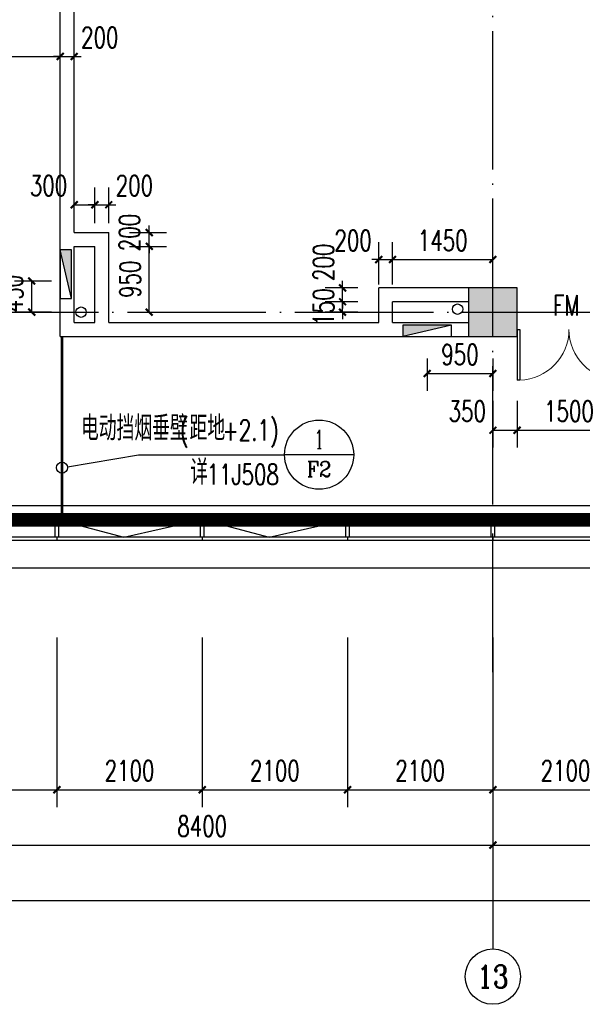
# Model space of a CAD drawing. Extents: x 797781 to 1255204, y 21234 to 1024248.
# Tile 245 of 256: x 956871 to 965000, y 262222 to 276447. Entities that reach past the tile are written whole.
import ezdxf
from ezdxf.enums import TextEntityAlignment as Align

# ---------------------------------------------------------------- set-up
doc = ezdxf.new("R2010")
doc.units = 0
doc.header["$LTSCALE"] = 1000
doc.header["$MEASUREMENT"] = 0
for name, pattern in [('( Hidden )', [0.375, 0.25, -0.125]), ('230303生产综合楼-平面图_t8$0$DOTE', [2.42, 2, -0.2, 0.02, -0.2]), ('__DASH', [0.35, 0.25, -0.1])]:
    doc.linetypes.add(name, pattern=pattern)
for name, color, linetype in [('230303生产综合楼-平面图_t8$0$3T_WOOD', 21, 'Continuous'), ('230303生产综合楼-平面图_t8$0$AXIS', 3, 'Continuous'), ('230303生产综合楼-平面图_t8$0$AXIS_TEXT', 7, 'Continuous'), ('230303生产综合楼-平面图_t8$0$COLUMN', 40, 'Continuous'), ('230303生产综合楼-平面图_t8$0$CURTWALL', 4, 'Continuous'), ('230303生产综合楼-平面图_t8$0$DIM_IDEN', 3, 'Continuous'), ('230303生产综合楼-平面图_t8$0$DOOR_FIRE', 4, 'Continuous'), ('230303生产综合楼-平面图_t8$0$DOOR_FIRE_TEXT', 7, 'Continuous'), ('230303生产综合楼-平面图_t8$0$DOTE', 1, '230303生产综合楼-平面图_t8$0$DOTE'), ('230303生产综合楼-平面图_t8$0$PUB_DIM', 3, 'Continuous'), ('230303生产综合楼-平面图_t8$0$PUB_HATCH', 8, 'Continuous'), ('230303生产综合楼-平面图_t8$0$WALL', 40, 'Continuous'), ('230303生产综合楼-平面图_t8$0$看线', 115, 'Continuous'), ('AXIS_TEXT', 7, 'Continuous'), ('EQUIP_消火栓', 7, 'Continuous'), ('PUB_HATCH', 8, 'Continuous'), ('PUB_TEXT', 7, 'Continuous'), ('VPIPE-消防', 1, 'Continuous'), ('防排烟', 7, 'Continuous')]:
    doc.layers.add(name, color=color, linetype=linetype)
doc.styles.add('230303生产综合楼-平面图_t8$0$_TCH_AXIS', font='COMPLEX', dxfattribs={"bigfont": 'GBCBIG'})
doc.styles.add('230303生产综合楼-平面图_t8$0$_TCH_DIM', font='SIMPLEX', dxfattribs={"bigfont": 'GBCBIG'})
doc.styles.add('230303生产综合楼-平面图_T8$0$_TCH_DIM_T3', font='SIMPLEX', dxfattribs={"width": 0.705882, "bigfont": 'GBCBIG'})
doc.styles.add('230303生产综合楼-平面图_t8$0$_TCH_LABEL', font='COMPLEX', dxfattribs={"bigfont": 'GBCBIG'})
doc.styles.add('230303生产综合楼-平面图_t8$0$_TCH_WINDOW', font='SIMPLEX', dxfattribs={"height": 3.5, "bigfont": 'GBCBIG'})
doc.styles.add('COMPLEX', font='COMPLEX')
doc.dimstyles.new('230303生产综合楼-平面图_T8$0$_TCH_ARCH&&100', dxfattribs={"dimtxt": 297.5, "dimasz": 100, "dimexe": 250, "dimexo": 300, "dimgap": 126.25, "dimtad": 1, "dimdec": 0, "dimzin": 0, "dimdsep": 46, "dimtxsty": '230303生产综合楼-平面图_T8$0$_TCH_DIM_T3', "dimblk": '230303生产综合楼-平面图_t8$0$_ArchTick', "dimcen": 0.09, "dimclrt": 7, "dimazin": 2, "dimtfac": 1, "dimtdec": 0, "dimtix": 1, "dimtmove": 2, "dimatfit": 3, "dimfxl": 1, "dimtolj": 1, "dimtzin": 0, "dimarcsym": 0})

# ---------------------------------------------------------------- blocks, each defined once
blk = doc.blocks.new('AQ2')
at = {"color": 6, "linetype": '__DASH', "ltscale": 4, "const_width": 200}
blk.add_lwpolyline([(1125985, 272623), (1125985, 263323), (1058451, 263323), (1032885, 265974), (1032885, 272623)], dxfattribs=at)
blk = doc.blocks.new('230303生产综合楼-平面图_t8$0$_ArchTick')
at = {"color": 0, "linetype": 'ByBlock', "const_width": 0.3}
blk.add_lwpolyline([(-0.5, -0.5), (0.5, 0.5)], dxfattribs=at)
blk = doc.blocks.new('*D6307')
at = {"layer": '230303生产综合楼-平面图_t8$0$PUB_DIM', "color": 0, "lineweight": -2, "transparency": 16777216}
for p, q in [((1120330, 83824), (1119794, 83824)), ((1120044, 83374), (1120044, 83824)), ((1120330, 83374), (1119794, 83374))]:
    blk.add_line(p, q, dxfattribs=at)
at = {"layer": 'Defpoints', "color": 0, "transparency": 16777216}
for p in [(1120044, 83824), (1120630, 83824), (1120630, 83374)]:
    blk.add_point(p, dxfattribs=at)
at = {"layer": '230303生产综合楼-平面图_t8$0$PUB_DIM', "color": 0, "lineweight": -2, "transparency": 16777216, "xscale": 100, "yscale": 100, "zscale": 100}
for p, rotation in [((1120044, 83824), 90), ((1120044, 83374), 270)]:
    blk.add_blockref('230303生产综合楼-平面图_t8$0$_ArchTick', p, dxfattribs=dict(at, rotation=rotation))
at = {"layer": '230303生产综合楼-平面图_t8$0$PUB_DIM', "color": 7, "transparency": 16777216, "insert": (1119769, 83643), "char_height": 297.5, "attachment_point": 5, "rotation": 90, "style": '230303生产综合楼-平面图_T8$0$_TCH_DIM_T3'}
blk.add_mtext('\\A1;450', dxfattribs=at)
blk = doc.blocks.new('*D6308')
at = {"layer": '230303生产综合楼-平面图_t8$0$PUB_DIM', "color": 0, "lineweight": -2, "transparency": 16777216}
for p, q in [((1125757, 82705), (1125757, 82238)), ((1126707, 82705), (1126707, 82238)), ((1125757, 82488), (1126707, 82488))]:
    blk.add_line(p, q, dxfattribs=at)
at = {"layer": 'Defpoints', "color": 0, "transparency": 16777216}
for p in [(1125757, 83005), (1126707, 83005), (1126707, 82488)]:
    blk.add_point(p, dxfattribs=at)
at = {"layer": '230303生产综合楼-平面图_t8$0$PUB_DIM', "color": 0, "lineweight": -2, "transparency": 16777216, "xscale": 100, "yscale": 100, "zscale": 100, "rotation": 180}
blk.add_blockref('230303生产综合楼-平面图_t8$0$_ArchTick', (1125757, 82488), dxfattribs=at)
at = {"layer": '230303生产综合楼-平面图_t8$0$PUB_DIM', "color": 0, "lineweight": -2, "transparency": 16777216, "xscale": 100, "yscale": 100, "zscale": 100}
blk.add_blockref('230303生产综合楼-平面图_t8$0$_ArchTick', (1126707, 82488), dxfattribs=at)
at = {"layer": '230303生产综合楼-平面图_t8$0$PUB_DIM', "color": 7, "transparency": 16777216, "insert": (1126232, 82763), "char_height": 297.5, "attachment_point": 5, "style": '230303生产综合楼-平面图_T8$0$_TCH_DIM_T3'}
blk.add_mtext('\\A1;950', dxfattribs=at)
blk = doc.blocks.new('$TwtSys$00000434')
for p, q in [((-0.5, 0.5), (-0.5, -0.5)), ((-0.5, -0.5), (0.5, 0.5)), ((0.5, 0.5), (-0.5, 0.5)), ((0.5, -0.5), (0.5, 0.5)), ((-0.5, -0.5), (0.5, -0.5))]:
    blk.add_line(p, q)
blk.add_solid([(0.5, -0.5), (0.5, 0.5), (-0.5, -0.5)])
blk = doc.blocks.new('230303生产综合楼-平面图_t8$0$2WLGJ')
at = {"layer": '230303生产综合楼-平面图_t8$0$3T_WOOD'}
for points in [[(1084910, 68796), (1084860, 68796), (1084860, 69046), (1084910, 69046)], [(1087010, 68796), (1086960, 68796), (1086960, 69046), (1087010, 69046)], [(1089110, 68796), (1089060, 68796), (1089060, 69046), (1089110, 69046)], [(1091210, 68796), (1091160, 68796), (1091160, 69046), (1091210, 69046)]]:
    blk.add_lwpolyline(points, close=True, dxfattribs=at)
for points in [[(1084885, 68796), (1084885, 68746)], [(1086985, 68796), (1086985, 68746)], [(1089085, 68796), (1089085, 68746)], [(1091185, 68796), (1091185, 68746)]]:
    blk.add_lwpolyline(points, dxfattribs=at)
blk = doc.blocks.new('*D4436')
at = {"layer": '230303生产综合楼-平面图_t8$0$PUB_DIM', "color": 0, "lineweight": -2, "transparency": 16777216}
for p, q in [((958458, 273172), (958993, 273172)), ((958743, 272222), (958743, 273172)), ((958458, 272222), (958993, 272222))]:
    blk.add_line(p, q, dxfattribs=at)
at = {"layer": 'Defpoints', "color": 0, "transparency": 16777216}
for p in [(958158, 273172), (958743, 273172), (958158, 272222)]:
    blk.add_point(p, dxfattribs=at)
at = {"layer": '230303生产综合楼-平面图_t8$0$PUB_DIM', "color": 0, "lineweight": -2, "transparency": 16777216, "xscale": 100, "yscale": 100, "zscale": 100}
for p, rotation in [((958743, 273172), 90), ((958743, 272222), 270)]:
    blk.add_blockref('230303生产综合楼-平面图_t8$0$_ArchTick', p, dxfattribs=dict(at, rotation=rotation))
at = {"layer": '230303生产综合楼-平面图_t8$0$PUB_DIM', "color": 7, "transparency": 16777216, "insert": (958468, 272697), "char_height": 297.5, "attachment_point": 5, "rotation": 90, "style": '230303生产综合楼-平面图_T8$0$_TCH_DIM_T3'}
blk.add_mtext('\\A1;950', dxfattribs=at)
blk = doc.blocks.new('*D4437')
at = {"layer": '230303生产综合楼-平面图_t8$0$PUB_DIM', "color": 0, "lineweight": -2, "transparency": 16777216}
for p, q in [((958743, 273372), (958743, 273472)), ((958458, 273372), (958993, 273372)), ((958743, 273172), (958743, 273372)), ((958458, 273172), (958993, 273172)), ((958743, 273172), (958743, 273072))]:
    blk.add_line(p, q, dxfattribs=at)
at = {"layer": 'Defpoints', "color": 0, "transparency": 16777216}
for p in [(958158, 273372), (958743, 273372), (958158, 273172)]:
    blk.add_point(p, dxfattribs=at)
at = {"layer": '230303生产综合楼-平面图_t8$0$PUB_DIM', "color": 0, "lineweight": -2, "transparency": 16777216, "xscale": 100, "yscale": 100, "zscale": 100}
for p, rotation in [((958743, 273372), 270), ((958743, 273172), 90)]:
    blk.add_blockref('230303生产综合楼-平面图_t8$0$_ArchTick', p, dxfattribs=dict(at, rotation=rotation))
at = {"layer": '230303生产综合楼-平面图_t8$0$PUB_DIM', "color": 7, "transparency": 16777216, "insert": (958458, 273372), "char_height": 297.5, "attachment_point": 5, "rotation": 90, "style": '230303生产综合楼-平面图_T8$0$_TCH_DIM_T3'}
blk.add_mtext('\\A1;200', dxfattribs=at)
blk = doc.blocks.new('*D4438')
at = {"layer": '230303生产综合楼-平面图_t8$0$PUB_DIM', "color": 0, "lineweight": -2, "transparency": 16777216}
for p, q in [((957658, 273505), (957658, 274024)), ((957958, 273505), (957958, 274024)), ((957658, 273774), (957958, 273774))]:
    blk.add_line(p, q, dxfattribs=at)
at = {"layer": 'Defpoints', "color": 0, "transparency": 16777216}
for p in [(957958, 273774), (957658, 273205), (957958, 273205)]:
    blk.add_point(p, dxfattribs=at)
at = {"layer": '230303生产综合楼-平面图_t8$0$PUB_DIM', "color": 0, "lineweight": -2, "transparency": 16777216, "xscale": 100, "yscale": 100, "zscale": 100, "rotation": 180}
blk.add_blockref('230303生产综合楼-平面图_t8$0$_ArchTick', (957658, 273774), dxfattribs=at)
at = {"layer": '230303生产综合楼-平面图_t8$0$PUB_DIM', "color": 0, "lineweight": -2, "transparency": 16777216, "xscale": 100, "yscale": 100, "zscale": 100}
blk.add_blockref('230303生产综合楼-平面图_t8$0$_ArchTick', (957958, 273774), dxfattribs=at)
at = {"layer": '230303生产综合楼-平面图_t8$0$PUB_DIM', "color": 7, "transparency": 16777216, "insert": (957288, 274049), "char_height": 297.5, "attachment_point": 5, "style": '230303生产综合楼-平面图_T8$0$_TCH_DIM_T3'}
blk.add_mtext('\\A1;300', dxfattribs=at)
blk = doc.blocks.new('*D4439')
at = {"layer": '230303生产综合楼-平面图_t8$0$PUB_DIM', "color": 0, "lineweight": -2, "transparency": 16777216}
for p, q in [((957958, 273505), (957958, 274024)), ((958158, 273505), (958158, 274024)), ((957958, 273774), (957858, 273774)), ((957958, 273774), (958158, 273774)), ((958158, 273774), (958258, 273774))]:
    blk.add_line(p, q, dxfattribs=at)
at = {"layer": 'Defpoints', "color": 0, "transparency": 16777216}
for p in [(958158, 273774), (957958, 273205), (958158, 273205)]:
    blk.add_point(p, dxfattribs=at)
at = {"layer": '230303生产综合楼-平面图_t8$0$PUB_DIM', "color": 0, "lineweight": -2, "transparency": 16777216, "xscale": 100, "yscale": 100, "zscale": 100}
blk.add_blockref('230303生产综合楼-平面图_t8$0$_ArchTick', (957958, 273774), dxfattribs=at)
at = {"layer": '230303生产综合楼-平面图_t8$0$PUB_DIM', "color": 0, "lineweight": -2, "transparency": 16777216, "xscale": 100, "yscale": 100, "zscale": 100, "rotation": 180}
blk.add_blockref('230303生产综合楼-平面图_t8$0$_ArchTick', (958158, 273774), dxfattribs=at)
at = {"layer": '230303生产综合楼-平面图_t8$0$PUB_DIM', "color": 7, "transparency": 16777216, "insert": (958528, 274049), "char_height": 297.5, "attachment_point": 5, "style": '230303生产综合楼-平面图_T8$0$_TCH_DIM_T3'}
blk.add_mtext('\\A1;200', dxfattribs=at)
blk = doc.blocks.new('*D5171')
at = {"layer": '230303生产综合楼-平面图_t8$0$PUB_DIM', "color": 0, "lineweight": -2, "transparency": 16777216}
for p, q in [((961758, 272572), (961286, 272572)), ((961536, 272572), (961536, 272672)), ((961536, 272372), (961536, 272572)), ((961758, 272372), (961286, 272372)), ((961536, 272372), (961536, 272272))]:
    blk.add_line(p, q, dxfattribs=at)
at = {"layer": 'Defpoints', "color": 0, "transparency": 16777216}
for p in [(961536, 272572), (962058, 272572), (962058, 272372)]:
    blk.add_point(p, dxfattribs=at)
at = {"layer": '230303生产综合楼-平面图_t8$0$PUB_DIM', "color": 0, "lineweight": -2, "transparency": 16777216, "xscale": 100, "yscale": 100, "zscale": 100}
for p, rotation in [((961536, 272572), 270), ((961536, 272372), 90)]:
    blk.add_blockref('230303生产综合楼-平面图_t8$0$_ArchTick', p, dxfattribs=dict(at, rotation=rotation))
at = {"layer": '230303生产综合楼-平面图_t8$0$PUB_DIM', "color": 7, "transparency": 16777216, "insert": (961261, 272942), "char_height": 297.5, "attachment_point": 5, "rotation": 90, "style": '230303生产综合楼-平面图_T8$0$_TCH_DIM_T3'}
blk.add_mtext('\\A1;200', dxfattribs=at)
blk = doc.blocks.new('*D5172')
at = {"layer": '230303生产综合楼-平面图_t8$0$PUB_DIM', "color": 0, "lineweight": -2, "transparency": 16777216}
for p, q in [((961536, 272372), (961536, 272472)), ((961758, 272372), (961286, 272372)), ((961536, 272222), (961536, 272372)), ((961758, 272222), (961286, 272222)), ((961536, 272222), (961536, 272122))]:
    blk.add_line(p, q, dxfattribs=at)
at = {"layer": 'Defpoints', "color": 0, "transparency": 16777216}
for p in [(961536, 272372), (962058, 272372), (962058, 272222)]:
    blk.add_point(p, dxfattribs=at)
at = {"layer": '230303生产综合楼-平面图_t8$0$PUB_DIM', "color": 0, "lineweight": -2, "transparency": 16777216, "xscale": 100, "yscale": 100, "zscale": 100}
for p, rotation in [((961536, 272372), 270), ((961536, 272222), 90)]:
    blk.add_blockref('230303生产综合楼-平面图_t8$0$_ArchTick', p, dxfattribs=dict(at, rotation=rotation))
at = {"layer": '230303生产综合楼-平面图_t8$0$PUB_DIM', "color": 7, "transparency": 16777216, "insert": (961261, 272297), "char_height": 297.5, "attachment_point": 5, "rotation": 90, "style": '230303生产综合楼-平面图_T8$0$_TCH_DIM_T3'}
blk.add_mtext('\\A1;150', dxfattribs=at)
blk = doc.blocks.new('*D5173')
at = {"layer": '230303生产综合楼-平面图_t8$0$PUB_DIM', "color": 0, "lineweight": -2, "transparency": 16777216}
for p, q in [((962058, 272622), (962058, 273231)), ((962258, 272622), (962258, 273231)), ((962058, 272981), (961958, 272981)), ((962058, 272981), (962258, 272981)), ((962258, 272981), (962358, 272981))]:
    blk.add_line(p, q, dxfattribs=at)
at = {"layer": 'Defpoints', "color": 0, "transparency": 16777216}
for p in [(962258, 272981), (962058, 272322), (962258, 272322)]:
    blk.add_point(p, dxfattribs=at)
at = {"layer": '230303生产综合楼-平面图_t8$0$PUB_DIM', "color": 0, "lineweight": -2, "transparency": 16777216, "xscale": 100, "yscale": 100, "zscale": 100}
blk.add_blockref('230303生产综合楼-平面图_t8$0$_ArchTick', (962058, 272981), dxfattribs=at)
at = {"layer": '230303生产综合楼-平面图_t8$0$PUB_DIM', "color": 0, "lineweight": -2, "transparency": 16777216, "xscale": 100, "yscale": 100, "zscale": 100, "rotation": 180}
blk.add_blockref('230303生产综合楼-平面图_t8$0$_ArchTick', (962258, 272981), dxfattribs=at)
at = {"layer": '230303生产综合楼-平面图_t8$0$PUB_DIM', "color": 7, "transparency": 16777216, "insert": (961688, 273256), "char_height": 297.5, "attachment_point": 5, "style": '230303生产综合楼-平面图_T8$0$_TCH_DIM_T3'}
blk.add_mtext('\\A1;200', dxfattribs=at)
blk = doc.blocks.new('*D5174')
at = {"layer": '230303生产综合楼-平面图_t8$0$PUB_DIM', "color": 0, "lineweight": -2, "transparency": 16777216}
for p, q in [((962258, 272622), (962258, 273231)), ((963708, 272622), (963708, 273231)), ((962258, 272981), (963708, 272981))]:
    blk.add_line(p, q, dxfattribs=at)
at = {"layer": 'Defpoints', "color": 0, "transparency": 16777216}
for p in [(963708, 272981), (962258, 272322), (963708, 272322)]:
    blk.add_point(p, dxfattribs=at)
at = {"layer": '230303生产综合楼-平面图_t8$0$PUB_DIM', "color": 0, "lineweight": -2, "transparency": 16777216, "xscale": 100, "yscale": 100, "zscale": 100, "rotation": 180}
blk.add_blockref('230303生产综合楼-平面图_t8$0$_ArchTick', (962258, 272981), dxfattribs=at)
at = {"layer": '230303生产综合楼-平面图_t8$0$PUB_DIM', "color": 0, "lineweight": -2, "transparency": 16777216, "xscale": 100, "yscale": 100, "zscale": 100}
blk.add_blockref('230303生产综合楼-平面图_t8$0$_ArchTick', (963708, 272981), dxfattribs=at)
at = {"layer": '230303生产综合楼-平面图_t8$0$PUB_DIM', "color": 7, "transparency": 16777216, "insert": (962983, 273256), "char_height": 297.5, "attachment_point": 5, "style": '230303生产综合楼-平面图_T8$0$_TCH_DIM_T3'}
blk.add_mtext('\\A1;1450', dxfattribs=at)
blk = doc.blocks.new('*D5175')
at = {"layer": '230303生产综合楼-平面图_t8$0$PUB_DIM', "color": 0, "lineweight": -2, "transparency": 16777216}
for p, q in [((963708, 270940), (963708, 270265)), ((964058, 270940), (964058, 270265)), ((963708, 270515), (964058, 270515))]:
    blk.add_line(p, q, dxfattribs=at)
at = {"layer": 'Defpoints', "color": 0, "transparency": 16777216}
for p in [(963708, 271240), (964058, 271240), (964058, 270515)]:
    blk.add_point(p, dxfattribs=at)
at = {"layer": '230303生产综合楼-平面图_t8$0$PUB_DIM', "color": 0, "lineweight": -2, "transparency": 16777216, "xscale": 100, "yscale": 100, "zscale": 100, "rotation": 180}
blk.add_blockref('230303生产综合楼-平面图_t8$0$_ArchTick', (963708, 270515), dxfattribs=at)
at = {"layer": '230303生产综合楼-平面图_t8$0$PUB_DIM', "color": 0, "lineweight": -2, "transparency": 16777216, "xscale": 100, "yscale": 100, "zscale": 100}
blk.add_blockref('230303生产综合楼-平面图_t8$0$_ArchTick', (964058, 270515), dxfattribs=at)
at = {"layer": '230303生产综合楼-平面图_t8$0$PUB_DIM', "color": 7, "transparency": 16777216, "insert": (963338, 270790), "char_height": 297.5, "attachment_point": 5, "style": '230303生产综合楼-平面图_T8$0$_TCH_DIM_T3'}
blk.add_mtext('\\A1;350', dxfattribs=at)
blk = doc.blocks.new('*D5176')
at = {"layer": '230303生产综合楼-平面图_t8$0$PUB_DIM', "color": 0, "lineweight": -2, "transparency": 16777216}
for p, q in [((964058, 270940), (964058, 270265)), ((965558, 270940), (965558, 270265)), ((964058, 270515), (965558, 270515))]:
    blk.add_line(p, q, dxfattribs=at)
at = {"layer": 'Defpoints', "color": 0, "transparency": 16777216}
for p in [(964058, 271240), (965558, 271240), (965558, 270515)]:
    blk.add_point(p, dxfattribs=at)
at = {"layer": '230303生产综合楼-平面图_t8$0$PUB_DIM', "color": 0, "lineweight": -2, "transparency": 16777216, "xscale": 100, "yscale": 100, "zscale": 100, "rotation": 180}
blk.add_blockref('230303生产综合楼-平面图_t8$0$_ArchTick', (964058, 270515), dxfattribs=at)
at = {"layer": '230303生产综合楼-平面图_t8$0$PUB_DIM', "color": 0, "lineweight": -2, "transparency": 16777216, "xscale": 100, "yscale": 100, "zscale": 100}
blk.add_blockref('230303生产综合楼-平面图_t8$0$_ArchTick', (965558, 270515), dxfattribs=at)
at = {"layer": '230303生产综合楼-平面图_t8$0$PUB_DIM', "color": 7, "transparency": 16777216, "insert": (964808, 270790), "char_height": 297.5, "attachment_point": 5, "style": '230303生产综合楼-平面图_T8$0$_TCH_DIM_T3'}
blk.add_mtext('\\A1;1500', dxfattribs=at)
blk = doc.blocks.new('*D5181')
at = {"layer": '230303生产综合楼-平面图_t8$0$PUB_DIM', "color": 0, "lineweight": -2, "transparency": 16777216}
for p, q in [((955308, 275916), (957458, 275916)), ((955308, 275667), (955308, 275666)), ((957458, 275667), (957458, 275666))]:
    blk.add_line(p, q, dxfattribs=at)
at = {"layer": 'Defpoints', "color": 0, "transparency": 16777216}
for p in [(955308, 275967), (957458, 275967), (957458, 275916)]:
    blk.add_point(p, dxfattribs=at)
at = {"layer": '230303生产综合楼-平面图_t8$0$PUB_DIM', "color": 0, "lineweight": -2, "transparency": 16777216, "xscale": 100, "yscale": 100, "zscale": 100, "rotation": 180}
blk.add_blockref('230303生产综合楼-平面图_t8$0$_ArchTick', (955308, 275916), dxfattribs=at)
at = {"layer": '230303生产综合楼-平面图_t8$0$PUB_DIM', "color": 0, "lineweight": -2, "transparency": 16777216, "xscale": 100, "yscale": 100, "zscale": 100}
blk.add_blockref('230303生产综合楼-平面图_t8$0$_ArchTick', (957458, 275916), dxfattribs=at)
at = {"layer": '230303生产综合楼-平面图_t8$0$PUB_DIM', "color": 7, "transparency": 16777216, "insert": (956383, 276191), "char_height": 297.5, "attachment_point": 5, "style": '230303生产综合楼-平面图_T8$0$_TCH_DIM_T3'}
blk.add_mtext('\\A1;2150', dxfattribs=at)
blk = doc.blocks.new('*D5182')
at = {"layer": '230303生产综合楼-平面图_t8$0$PUB_DIM', "color": 0, "lineweight": -2, "transparency": 16777216}
for p, q in [((957458, 275916), (957358, 275916)), ((957458, 275916), (957658, 275916)), ((957658, 275916), (957758, 275916)), ((957458, 275667), (957458, 275666)), ((957658, 275667), (957658, 275666))]:
    blk.add_line(p, q, dxfattribs=at)
at = {"layer": 'Defpoints', "color": 0, "transparency": 16777216}
for p in [(957458, 275967), (957658, 275967), (957658, 275916)]:
    blk.add_point(p, dxfattribs=at)
at = {"layer": '230303生产综合楼-平面图_t8$0$PUB_DIM', "color": 0, "lineweight": -2, "transparency": 16777216, "xscale": 100, "yscale": 100, "zscale": 100}
blk.add_blockref('230303生产综合楼-平面图_t8$0$_ArchTick', (957458, 275916), dxfattribs=at)
at = {"layer": '230303生产综合楼-平面图_t8$0$PUB_DIM', "color": 0, "lineweight": -2, "transparency": 16777216, "xscale": 100, "yscale": 100, "zscale": 100, "rotation": 180}
blk.add_blockref('230303生产综合楼-平面图_t8$0$_ArchTick', (957658, 275916), dxfattribs=at)
at = {"layer": '230303生产综合楼-平面图_t8$0$PUB_DIM', "color": 7, "transparency": 16777216, "insert": (958028, 276191), "char_height": 297.5, "attachment_point": 5, "style": '230303生产综合楼-平面图_T8$0$_TCH_DIM_T3'}
blk.add_mtext('\\A1;200', dxfattribs=at)
blk = doc.blocks.new('*D5971')
at = {"layer": '230303生产综合楼-平面图_t8$0$AXIS', "color": 0, "lineweight": -2, "transparency": 16777216}
for p, q in [((955308, 267522), (955308, 265072)), ((957408, 267522), (957408, 265072)), ((955308, 265322), (957408, 265322))]:
    blk.add_line(p, q, dxfattribs=at)
at = {"layer": 'Defpoints', "color": 0, "transparency": 16777216}
for p in [(955308, 267822), (957408, 267822), (957408, 265322)]:
    blk.add_point(p, dxfattribs=at)
at = {"layer": '230303生产综合楼-平面图_t8$0$AXIS', "color": 0, "lineweight": -2, "transparency": 16777216, "xscale": 100, "yscale": 100, "zscale": 100, "rotation": 180}
blk.add_blockref('230303生产综合楼-平面图_t8$0$_ArchTick', (955308, 265322), dxfattribs=at)
at = {"layer": '230303生产综合楼-平面图_t8$0$AXIS', "color": 0, "lineweight": -2, "transparency": 16777216, "xscale": 100, "yscale": 100, "zscale": 100}
blk.add_blockref('230303生产综合楼-平面图_t8$0$_ArchTick', (957408, 265322), dxfattribs=at)
at = {"layer": '230303生产综合楼-平面图_t8$0$AXIS', "color": 7, "transparency": 16777216, "insert": (956358, 265597), "char_height": 297.5, "attachment_point": 5, "style": '230303生产综合楼-平面图_T8$0$_TCH_DIM_T3'}
blk.add_mtext('\\A1;2100', dxfattribs=at)
blk = doc.blocks.new('*D5972')
at = {"layer": '230303生产综合楼-平面图_t8$0$AXIS', "color": 0, "lineweight": -2, "transparency": 16777216}
for p, q in [((957408, 267522), (957408, 265072)), ((959508, 267522), (959508, 265072)), ((957408, 265322), (959508, 265322))]:
    blk.add_line(p, q, dxfattribs=at)
at = {"layer": 'Defpoints', "color": 0, "transparency": 16777216}
for p in [(957408, 267822), (959508, 267822), (959508, 265322)]:
    blk.add_point(p, dxfattribs=at)
at = {"layer": '230303生产综合楼-平面图_t8$0$AXIS', "color": 0, "lineweight": -2, "transparency": 16777216, "xscale": 100, "yscale": 100, "zscale": 100, "rotation": 180}
blk.add_blockref('230303生产综合楼-平面图_t8$0$_ArchTick', (957408, 265322), dxfattribs=at)
at = {"layer": '230303生产综合楼-平面图_t8$0$AXIS', "color": 0, "lineweight": -2, "transparency": 16777216, "xscale": 100, "yscale": 100, "zscale": 100}
blk.add_blockref('230303生产综合楼-平面图_t8$0$_ArchTick', (959508, 265322), dxfattribs=at)
at = {"layer": '230303生产综合楼-平面图_t8$0$AXIS', "color": 7, "transparency": 16777216, "insert": (958458, 265597), "char_height": 297.5, "attachment_point": 5, "style": '230303生产综合楼-平面图_T8$0$_TCH_DIM_T3'}
blk.add_mtext('\\A1;2100', dxfattribs=at)
blk = doc.blocks.new('*D5973')
at = {"layer": '230303生产综合楼-平面图_t8$0$AXIS', "color": 0, "lineweight": -2, "transparency": 16777216}
for p, q in [((959508, 267522), (959508, 265072)), ((961608, 267522), (961608, 265072)), ((959508, 265322), (961608, 265322))]:
    blk.add_line(p, q, dxfattribs=at)
at = {"layer": 'Defpoints', "color": 0, "transparency": 16777216}
for p in [(959508, 267822), (961608, 267822), (961608, 265322)]:
    blk.add_point(p, dxfattribs=at)
at = {"layer": '230303生产综合楼-平面图_t8$0$AXIS', "color": 0, "lineweight": -2, "transparency": 16777216, "xscale": 100, "yscale": 100, "zscale": 100, "rotation": 180}
blk.add_blockref('230303生产综合楼-平面图_t8$0$_ArchTick', (959508, 265322), dxfattribs=at)
at = {"layer": '230303生产综合楼-平面图_t8$0$AXIS', "color": 0, "lineweight": -2, "transparency": 16777216, "xscale": 100, "yscale": 100, "zscale": 100}
blk.add_blockref('230303生产综合楼-平面图_t8$0$_ArchTick', (961608, 265322), dxfattribs=at)
at = {"layer": '230303生产综合楼-平面图_t8$0$AXIS', "color": 7, "transparency": 16777216, "insert": (960558, 265597), "char_height": 297.5, "attachment_point": 5, "style": '230303生产综合楼-平面图_T8$0$_TCH_DIM_T3'}
blk.add_mtext('\\A1;2100', dxfattribs=at)
blk = doc.blocks.new('*D5974')
at = {"layer": '230303生产综合楼-平面图_t8$0$AXIS', "color": 0, "lineweight": -2, "transparency": 16777216}
for p, q in [((961608, 267522), (961608, 265072)), ((963708, 267522), (963708, 265072)), ((961608, 265322), (963708, 265322))]:
    blk.add_line(p, q, dxfattribs=at)
at = {"layer": 'Defpoints', "color": 0, "transparency": 16777216}
for p in [(961608, 267822), (963708, 267822), (963708, 265322)]:
    blk.add_point(p, dxfattribs=at)
at = {"layer": '230303生产综合楼-平面图_t8$0$AXIS', "color": 0, "lineweight": -2, "transparency": 16777216, "xscale": 100, "yscale": 100, "zscale": 100, "rotation": 180}
blk.add_blockref('230303生产综合楼-平面图_t8$0$_ArchTick', (961608, 265322), dxfattribs=at)
at = {"layer": '230303生产综合楼-平面图_t8$0$AXIS', "color": 0, "lineweight": -2, "transparency": 16777216, "xscale": 100, "yscale": 100, "zscale": 100}
blk.add_blockref('230303生产综合楼-平面图_t8$0$_ArchTick', (963708, 265322), dxfattribs=at)
at = {"layer": '230303生产综合楼-平面图_t8$0$AXIS', "color": 7, "transparency": 16777216, "insert": (962658, 265597), "char_height": 297.5, "attachment_point": 5, "style": '230303生产综合楼-平面图_T8$0$_TCH_DIM_T3'}
blk.add_mtext('\\A1;2100', dxfattribs=at)
blk = doc.blocks.new('*D5975')
at = {"layer": '230303生产综合楼-平面图_t8$0$AXIS', "color": 0, "lineweight": -2, "transparency": 16777216}
for p, q in [((963708, 267522), (963708, 265072)), ((965808, 267522), (965808, 265072)), ((963708, 265322), (965808, 265322))]:
    blk.add_line(p, q, dxfattribs=at)
at = {"layer": 'Defpoints', "color": 0, "transparency": 16777216}
for p in [(963708, 267822), (965808, 267822), (965808, 265322)]:
    blk.add_point(p, dxfattribs=at)
at = {"layer": '230303生产综合楼-平面图_t8$0$AXIS', "color": 0, "lineweight": -2, "transparency": 16777216, "xscale": 100, "yscale": 100, "zscale": 100, "rotation": 180}
blk.add_blockref('230303生产综合楼-平面图_t8$0$_ArchTick', (963708, 265322), dxfattribs=at)
at = {"layer": '230303生产综合楼-平面图_t8$0$AXIS', "color": 0, "lineweight": -2, "transparency": 16777216, "xscale": 100, "yscale": 100, "zscale": 100}
blk.add_blockref('230303生产综合楼-平面图_t8$0$_ArchTick', (965808, 265322), dxfattribs=at)
at = {"layer": '230303生产综合楼-平面图_t8$0$AXIS', "color": 7, "transparency": 16777216, "insert": (964758, 265597), "char_height": 297.5, "attachment_point": 5, "style": '230303生产综合楼-平面图_T8$0$_TCH_DIM_T3'}
blk.add_mtext('\\A1;2100', dxfattribs=at)
blk = doc.blocks.new('*D6136')
at = {"layer": '230303生产综合楼-平面图_t8$0$AXIS', "color": 0, "lineweight": -2, "transparency": 16777216}
for p, q in [((955308, 266722), (955308, 264272)), ((963708, 266722), (963708, 264272)), ((955308, 264522), (963708, 264522))]:
    blk.add_line(p, q, dxfattribs=at)
at = {"layer": 'Defpoints', "color": 0, "transparency": 16777216}
for p in [(955308, 267022), (963708, 267022), (963708, 264522)]:
    blk.add_point(p, dxfattribs=at)
at = {"layer": '230303生产综合楼-平面图_t8$0$AXIS', "color": 0, "lineweight": -2, "transparency": 16777216, "xscale": 100, "yscale": 100, "zscale": 100, "rotation": 180}
blk.add_blockref('230303生产综合楼-平面图_t8$0$_ArchTick', (955308, 264522), dxfattribs=at)
at = {"layer": '230303生产综合楼-平面图_t8$0$AXIS', "color": 0, "lineweight": -2, "transparency": 16777216, "xscale": 100, "yscale": 100, "zscale": 100}
blk.add_blockref('230303生产综合楼-平面图_t8$0$_ArchTick', (963708, 264522), dxfattribs=at)
at = {"layer": '230303生产综合楼-平面图_t8$0$AXIS', "color": 7, "transparency": 16777216, "insert": (959508, 264797), "char_height": 297.5, "attachment_point": 5, "style": '230303生产综合楼-平面图_T8$0$_TCH_DIM_T3'}
blk.add_mtext('\\A1;8400', dxfattribs=at)
blk = doc.blocks.new('*D6137')
at = {"layer": '230303生产综合楼-平面图_t8$0$AXIS', "color": 0, "lineweight": -2, "transparency": 16777216}
for p, q in [((963708, 266722), (963708, 264272)), ((972108, 266722), (972108, 264272)), ((963708, 264522), (972108, 264522))]:
    blk.add_line(p, q, dxfattribs=at)
at = {"layer": 'Defpoints', "color": 0, "transparency": 16777216}
for p in [(963708, 267022), (972108, 267022), (972108, 264522)]:
    blk.add_point(p, dxfattribs=at)
at = {"layer": '230303生产综合楼-平面图_t8$0$AXIS', "color": 0, "lineweight": -2, "transparency": 16777216, "xscale": 100, "yscale": 100, "zscale": 100, "rotation": 180}
blk.add_blockref('230303生产综合楼-平面图_t8$0$_ArchTick', (963708, 264522), dxfattribs=at)
at = {"layer": '230303生产综合楼-平面图_t8$0$AXIS', "color": 0, "lineweight": -2, "transparency": 16777216, "xscale": 100, "yscale": 100, "zscale": 100}
blk.add_blockref('230303生产综合楼-平面图_t8$0$_ArchTick', (972108, 264522), dxfattribs=at)
at = {"layer": '230303生产综合楼-平面图_t8$0$AXIS', "color": 7, "transparency": 16777216, "insert": (967908, 264797), "char_height": 297.5, "attachment_point": 5, "style": '230303生产综合楼-平面图_T8$0$_TCH_DIM_T3'}
blk.add_mtext('\\A1;8400', dxfattribs=at)
blk = doc.blocks.new('*D6141')
at = {"layer": '230303生产综合楼-平面图_t8$0$AXIS', "color": 0, "lineweight": -2, "transparency": 16777216}
for p, q in [((895858, 266722), (895858, 263472)), ((989558, 266722), (989558, 263472)), ((895858, 263722), (989558, 263722))]:
    blk.add_line(p, q, dxfattribs=at)
at = {"layer": 'Defpoints', "color": 0, "transparency": 16777216}
for p in [(895858, 267022), (989558, 267022), (989558, 263722)]:
    blk.add_point(p, dxfattribs=at)
at = {"layer": '230303生产综合楼-平面图_t8$0$AXIS', "color": 0, "lineweight": -2, "transparency": 16777216, "xscale": 100, "yscale": 100, "zscale": 100, "rotation": 180}
blk.add_blockref('230303生产综合楼-平面图_t8$0$_ArchTick', (895858, 263722), dxfattribs=at)
at = {"layer": '230303生产综合楼-平面图_t8$0$AXIS', "color": 0, "lineweight": -2, "transparency": 16777216, "xscale": 100, "yscale": 100, "zscale": 100}
blk.add_blockref('230303生产综合楼-平面图_t8$0$_ArchTick', (989558, 263722), dxfattribs=at)
at = {"layer": '230303生产综合楼-平面图_t8$0$AXIS', "color": 7, "transparency": 16777216, "insert": (942708, 263997), "char_height": 297.5, "attachment_point": 5, "style": '230303生产综合楼-平面图_T8$0$_TCH_DIM_T3'}
blk.add_mtext('\\A1;93700', dxfattribs=at)
blk = doc.blocks.new('_AXISO')
blk.add_circle((0, 0), 0.5)
at = {"layer": 'AXIS_TEXT', "style": 'COMPLEX', "width": 1.041667}
blk.add_attdef('A', text='', height=0.56, dxfattribs=at).set_placement((-0.25, -0.28), (0.25, -0.28), align=Align.FIT)
blk = doc.blocks.new('230303生产综合楼-平面图_t8$0$$DorLib2D$00000002')
for p, q in [((-0.5, 0), (-0.5, 0.4875)), ((-0.475, 0.4875), (-0.5, 0.4875)), ((-0.475, 0), (-0.475, 0.4875)), ((0.475, 0), (0.475, 0.4875)), ((0.475, 0.4875), (0.5, 0.4875)), ((0.5, 0), (0.5, 0.4875)), ((-0.5, 0), (-0.475, 0)), ((0.5, 0), (0.475, 0))]:
    blk.add_line(p, q)
at = {"lineweight": 13}
for centre, start, end in [((-0.4875, 0), 0, 88.53072), ((0.4875, 0), 91.46928, 180)]:
    blk.add_arc(centre, 0.4875, start, end, dxfattribs=at)
blk = doc.blocks.new('_FZH')
blk.add_lwpolyline([(-0.5, -0.5), (0.5, -0.5), (0.5, 0.5), (-0.5, 0.5)], close=True)
at = {"layer": 'PUB_HATCH'}
blk.add_solid([(-0.5, -0.5), (0.5, -0.5), (-0.5, 0.5), (0.5, 0.5)], dxfattribs=at)
blk = doc.blocks.new('230303生产综合楼-平面图_t8$0$2-XHS')
at = {"layer": 'VPIPE-消防'}
for centre in [(1120757.4, 83374.2), (1126198.4, 83417.2)]:
    blk.add_circle(centre, 75, dxfattribs=at)
at = {"layer": 'EQUIP_消火栓', "xscale": -700, "yscale": -160, "zscale": 700}
for p, rotation in [((1120537.4, 83923.2), 270.000000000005), ((1125757.4, 83104.2), 5.9033e-12)]:
    blk.add_blockref('$TwtSys$00000434', p, dxfattribs=dict(at, rotation=rotation))
at = {"layer": '230303生产综合楼-平面图_t8$0$PUB_DIM'}
dim = blk.add_linear_dim(base=(1120044.2, 83824.2), p1=(1120629.8, 83374.2), p2=(1120629.8, 83824.2), angle=90, dimstyle='230303生产综合楼-平面图_T8$0$_TCH_ARCH&&100', dxfattribs=at)
dim.commit()
dim.dimension.update_dxf_attribs({"geometry": '*D6307', "text_midpoint": (1119769.2, 83642.9), "dimtype": 161})
dim = blk.add_aligned_dim(p1=(1125757.5, 83004.6), p2=(1126707.4, 83004.6), distance=-516.2, dimstyle='230303生产综合楼-平面图_T8$0$_TCH_ARCH&&100', dxfattribs=at)
dim.commit()
dim.dimension.update_dxf_attribs({"geometry": '*D6308', "text_midpoint": (1126232.5, 82763.4)})

msp = doc.modelspace()

# ---------------------------------------------------------------- linework, layer by layer
at = {"layer": '230303生产综合楼-平面图_t8$0$AXIS'}
msp.add_line((963708, 267021.6), (963708, 263021.6), dxfattribs=at)
at = {"layer": '230303生产综合楼-平面图_t8$0$CURTWALL'}
for points in [[(895858, 298621.6), (963708, 298621.6), (989558, 295941.7), (989558, 268921.6), (921708, 268921.6), (895858, 271601.4)], [(895908, 298571.6), (963705.4, 298571.6), (989508, 295896.6), (989508, 268971.6), (921710.6, 268971.6), (895908, 271646.5)], [(896158, 298321.6), (963692.5, 298321.6), (989258, 295671.2), (989258, 269221.6), (921723.5, 269221.6), (896158, 271872)]]:
    msp.add_lwpolyline(points, close=True, dxfattribs=at)
for points in [[(957433, 269221.6), (958374.8, 268971.6), (959483, 269221.6)], [(959533, 269221.6), (960474.8, 268971.6), (961583, 269221.6)]]:
    msp.add_lwpolyline(points, dxfattribs=at)
at = {"layer": '230303生产综合楼-平面图_t8$0$DIM_IDEN'}
for p, q in [((957561.9, 269988.7), (958588.6, 270162)), ((958588.6, 270162), (960697, 270162)), ((961697, 270162), (960697, 270162))]:
    msp.add_line(p, q, dxfattribs=at)
for centre, radius in [((961197, 270162), 500), ((957483, 269975.3), 80)]:
    msp.add_circle(centre, radius, dxfattribs=at)
at = {"layer": '230303生产综合楼-平面图_t8$0$DOTE'}
for p, q in [((963708, 267021.6), (963708, 298621.6)), ((895508, 272221.6), (989908, 272221.6))]:
    msp.add_line(p, q, dxfattribs=at)
at = {"layer": '230303生产综合楼-平面图_t8$0$PUB_HATCH', "color": 8}
msp.add_lwpolyline([(989058, 269421.6), (921733.9, 269421.6), (896358, 272052.3), (896358, 281821.6)], dxfattribs=at)
at = {"layer": '230303生产综合楼-平面图_t8$0$WALL'}
for p, q in [((957458, 273271.6), (957458, 280321.6)), ((957658, 273371.6), (957658, 280121.6)), ((957458, 271871.6), (957458, 273271.6)), ((957658, 273371.6), (958158, 273371.6)), ((958158, 272071.6), (958158, 273371.6)), ((957658, 273171.6), (957958, 273171.6)), ((957658, 272071.6), (957658, 273171.6)), ((957958, 272071.6), (957958, 273171.6)), ((962058, 272071.6), (962058, 272571.6)), ((963358, 272571.6), (962058, 272571.6)), ((962258, 272071.6), (962258, 272371.6)), ((963358, 272371.6), (962258, 272371.6)), ((957658, 272071.6), (957958, 272071.6)), ((958158, 272071.6), (962058, 272071.6)), ((962258, 272071.6), (963358, 272071.6)), ((957458, 271871.6), (958058, 271871.6)), ((958058, 271871.6), (962158, 271871.6)), ((962158, 271871.6), (963358, 271871.6))]:
    msp.add_line(p, q, dxfattribs=at)
at = {"layer": '230303生产综合楼-平面图_t8$0$看线'}
msp.add_lwpolyline([(895458, 299021.6), (964094.7, 299021.6), (989958, 296301.8), (989958, 268521.6), (921321.3, 268521.6), (895458, 271241.3)], close=True, dxfattribs=at)
at = {"layer": '防排烟', "color": 1, "linetype": '( Hidden )', "const_width": 40}
msp.add_lwpolyline([(957483, 269208.3), (957483, 271871.6)], dxfattribs=at)

# ---------------------------------------------------------------- block references
for name, p in [('AQ2', (-136727.2, 5898.4)), ('230303生产综合楼-平面图_t8$0$2WLGJ', (-127477.2, 200175.3)), ('230303生产综合楼-平面图_t8$0$2-XHS', (-162999.4, 188847.3))]:
    msp.add_blockref(name, p)
at = {"layer": '230303生产综合楼-平面图_t8$0$AXIS'}
ref = msp.add_blockref('_AXISO', (963708, 262621.6), dxfattribs=dict(at, xscale=800, yscale=800, zscale=800))
ref.add_attrib('A', '13', dxfattribs={"layer": '230303生产综合楼-平面图_t8$0$AXIS_TEXT', "ltscale": 2, "height": 328.45, "style": '230303生产综合楼-平面图_t8$0$_TCH_AXIS'}).set_placement((963481.2, 262457.3), (963934.8, 262457.3), align=Align.FIT)
at = {"layer": '230303生产综合楼-平面图_t8$0$COLUMN', "xscale": 700, "yscale": 700, "zscale": 700, "rotation": 270}
msp.add_blockref('_FZH', (963708, 272221.6), dxfattribs=at)
at = {"layer": '230303生产综合楼-平面图_t8$0$DOOR_FIRE', "xscale": 1500, "yscale": -1500, "zscale": 200, "rotation": 359.9999999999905}
msp.add_blockref('230303生产综合楼-平面图_t8$0$$DorLib2D$00000002', (964808, 271971.6), dxfattribs=at)

# ---------------------------------------------------------------- texts
at = {"layer": '230303生产综合楼-平面图_t8$0$DOOR_FIRE_TEXT', "style": '230303生产综合楼-平面图_t8$0$_TCH_WINDOW', "width": 0.705882}
msp.add_text('FM', height=297.5, dxfattribs=at).set_placement((964578.7, 272171.6))
at = {"layer": 'PUB_TEXT', "style": '230303生产综合楼-平面图_t8$0$_TCH_DIM'}
for s, height, p in [('电动挡烟垂壁', 357.45, (957755.6, 270366.1)), ('距地', 357.45, (959325.4, 270366.1)), ('详', 357.4, (959333.7, 269729.3))]:
    msp.add_text(s, height=height, dxfattribs=at).set_placement(p)
at = {"layer": 'PUB_TEXT', "style": '230303生产综合楼-平面图_t8$0$_TCH_DIM', "width": 0.705882}
for s, p in [('(', (959185.4, 270366.1)), ('+2.1)', (959802, 270366.1)), ('11J508', (959572, 269729.3))]:
    msp.add_text(s, height=297.5, dxfattribs=at).set_placement(p)
at = {"layer": 'PUB_TEXT', "style": '230303生产综合楼-平面图_t8$0$_TCH_LABEL'}
for s, height, p, p2 in [('1', 267.7, (961139.6, 270253.6), (961254.3, 270253.6)), ('F2', 219.66, (961019.2, 269843.3), (961374.8, 269843.3))]:
    msp.add_text(s, height=height, dxfattribs=at).set_placement(p, p2, align=Align.FIT)

# ---------------------------------------------------------------- dimensions: what is measured, and where the dimension line sits
at = {"layer": '230303生产综合楼-平面图_t8$0$AXIS'}
for p1, p2, distance, picture, middle in [((955308, 267821.6), (957408, 267821.6), -2500, '*D5971', (956358, 265596.6)), ((957408, 267821.6), (959508, 267821.6), -2500, '*D5972', (958458, 265596.6)), ((959508, 267821.6), (961608, 267821.6), -2500, '*D5973', (960558, 265596.6)), ((961608, 267821.6), (963708, 267821.6), -2500, '*D5974', (962658, 265596.6)), ((963708, 267821.6), (965808.1, 267821.6), -2500, '*D5975', (964758.1, 265596.6)), ((895858, 267021.6), (989558, 267021.6), -3300, '*D6141', (942708, 263996.6)), ((955308, 267021.6), (963708, 267021.6), -2500, '*D6136', (959508, 264796.6)), ((963708, 267021.6), (972108, 267021.6), -2500, '*D6137', (967908, 264796.6))]:
    dim = msp.add_aligned_dim(p1=p1, p2=p2, distance=distance, dimstyle='230303生产综合楼-平面图_T8$0$_TCH_ARCH&&100', dxfattribs=at)
    dim.commit()
    dim.dimension.update_dxf_attribs({"geometry": picture, "text_midpoint": middle})
at = {"layer": '230303生产综合楼-平面图_t8$0$PUB_DIM'}
for p1, p2, distance, picture, middle in [((955308, 275966.9), (957458, 275966.9), -50.6, '*D5181', (956383, 276191.3)), ((962258, 272321.6), (963708, 272321.6), 659, '*D5174', (962983, 273255.6)), ((958158, 272221.6), (958158, 273171.6), -585.3, '*D4436', (958468.3, 272696.6)), ((962058, 272221.6), (962058, 272371.6), 521.8, '*D5172', (961261.2, 272296.6)), ((964058, 271240.3), (965558, 271240.3), -725.6, '*D5176', (964808, 270789.7))]:
    dim = msp.add_aligned_dim(p1=p1, p2=p2, distance=distance, dimstyle='230303生产综合楼-平面图_T8$0$_TCH_ARCH&&100', dxfattribs=at)
    dim.commit()
    dim.dimension.update_dxf_attribs({"geometry": picture, "text_midpoint": middle})
for base, p1, p2, angle, picture, middle in [((957658, 275916.3), (957458, 275966.9), (957658, 275966.9), 360, '*D5182', (958028, 276191.3)), ((957958, 273774.3), (957658, 273205.1), (957958, 273205.1), 0, '*D4438', (957288, 274049.3)), ((958158, 273774.3), (957958, 273205.1), (958158, 273205.1), 0, '*D4439', (958528, 274049.3)), ((958743.3, 273371.6), (958158, 273171.6), (958158, 273371.6), 90, '*D4437', (958458, 273371.6)), ((962258, 272980.6), (962058, 272321.6), (962258, 272321.6), 0, '*D5173', (961688, 273255.6)), ((961536.2, 272571.6), (962058, 272371.6), (962058, 272571.6), 90, '*D5171', (961261.2, 272941.6)), ((964058, 270514.7), (963708, 271240.3), (964058, 271240.3), 360, '*D5175', (963338, 270789.7))]:
    dim = msp.add_linear_dim(base=base, p1=p1, p2=p2, angle=angle, dimstyle='230303生产综合楼-平面图_T8$0$_TCH_ARCH&&100', dxfattribs=at)
    dim.commit()
    dim.dimension.update_dxf_attribs({"geometry": picture, "text_midpoint": middle, "dimtype": 161})

doc.saveas('drawing.dxf')
